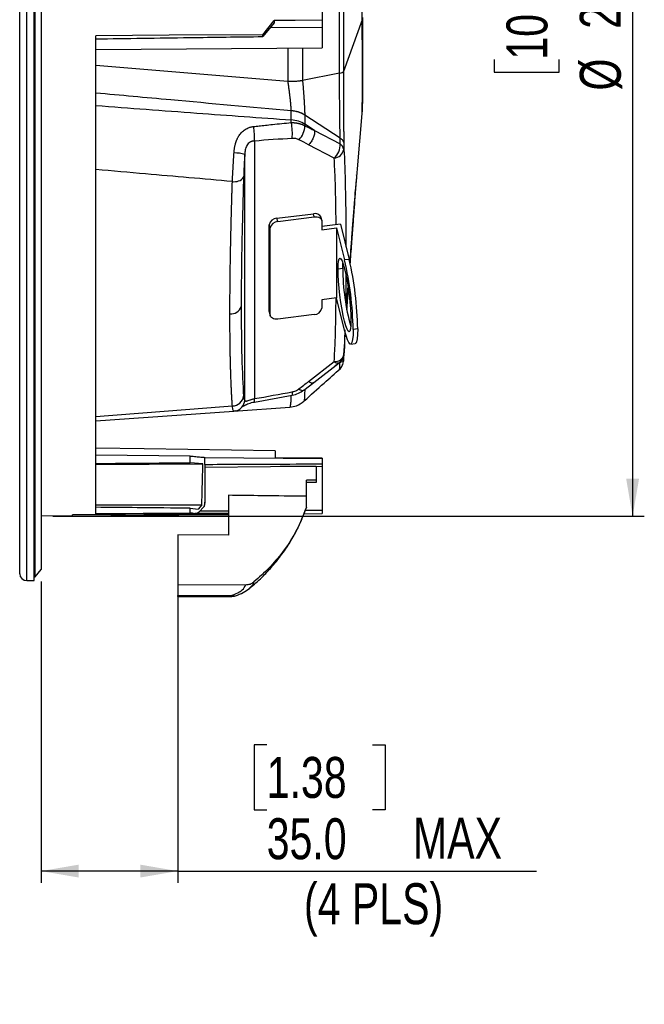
# Model space of a CAD drawing. Header units: millimetres. Extents: x 0 to 594, y 0 to 420.
# Tile 7 of 43: x 229 to 282, y 167 to 251. Entities that reach past the tile are written whole.
import ezdxf

# ---------------------------------------------------------------- set-up
doc = ezdxf.new("R2010")
doc.units = ezdxf.units.MM
doc.layers.add('SLD-0', color=7, linetype='Continuous')
doc.styles.add('SLDTEXTSTYLE0', font='TXT', dxfattribs={"width": 0.75})
doc.dimstyles.new('SLDDIMSTYLE3', dxfattribs={"dimtxt": 3.5, "dimasz": 3.2, "dimexe": 0, "dimexo": 0.0625, "dimgap": 0.875, "dimtad": 1, "dimdec": 1, "dimlfac": 3, "dimrnd": 1e-09, "dimzin": 4, "dimdsep": 46, "dimtxsty": 'SLDTEXTSTYLE0', "dimsah": 1, "dimcen": 0.09, "dimadec": 0, "dimazin": 1, "dimtfac": 1, "dimtdec": 1, "dimtofl": 0, "dimtmove": 0, "dimatfit": 3, "dimfxl": 1, "dimfrac": 2, "dimtolj": 1, "dimtzin": 12, "dimarcsym": 0})

# ---------------------------------------------------------------- blocks, each defined once
blk = doc.blocks.new('_D_3')
at = {"layer": 'SLD-0', "color": 7, "transparency": 16777216}
for p, q in [((230.89, 202.808), (230.89, 177.05)), ((242.557, 201.541), (242.557, 177.05)), ((250.161, 188.847), (249.095, 188.847)), ((249.095, 188.847), (249.095, 183.291)), ((259.213, 188.847), (260.279, 188.847)), ((260.279, 188.847), (260.279, 183.291)), ((249.095, 183.291), (250.161, 183.291)), ((260.279, 183.291), (259.213, 183.291)), ((242.557, 178.05), (230.89, 178.05)), ((242.557, 178.05), (273.221, 178.05))]:
    blk.add_line(p, q, dxfattribs=at)
for points in [[(230.89, 178.05), (234.09, 177.5), (234.09, 178.6)], [(242.557, 178.05), (239.357, 178.6), (239.357, 177.5)]]:
    blk.add_solid(points, dxfattribs=at)
at = {"layer": 'SLD-0', "color": 7, "transparency": 16777216, "char_height": 3.5, "attachment_point": 1, "style": 'SLDTEXTSTYLE0'}
for s, insert in [('1.38', (250.161, 187.802)), ('35.0', (250.161, 182.566)), ('MAX', (262.658, 182.619)), ('(4 PLS)', (253.345, 177.009))]:
    blk.add_mtext(s, dxfattribs=dict(at, insert=insert))
blk = doc.blocks.new('_D_4')
at = {"layer": 'SLD-0', "color": 7, "transparency": 16777216}
for p, q in [((231.89, 298.044), (282.428, 298.044)), ((281.428, 298.044), (281.428, 208.372)), ((269.604, 259.027), (269.604, 260.094)), ((269.604, 260.094), (275.16, 260.094)), ((275.16, 260.094), (275.16, 259.027)), ((269.604, 247.39), (269.604, 246.323)), ((275.16, 246.323), (275.16, 247.39)), ((269.604, 246.323), (275.16, 246.323)), ((231.89, 208.372), (282.428, 208.372))]:
    blk.add_line(p, q, dxfattribs=at)
for points in [[(281.428, 298.044), (280.878, 294.844), (281.978, 294.844)], [(281.428, 208.372), (281.978, 211.572), (280.878, 211.572)]]:
    blk.add_solid(points, dxfattribs=at)
at = {"layer": 'SLD-0', "color": 7, "transparency": 16777216, "char_height": 3.5, "attachment_point": 1, "rotation": 90, "style": 'SLDTEXTSTYLE0'}
for s, insert in [('269.0', (276.916, 250.029)), ('10.59', (270.649, 247.39)), ('%%c', (276.916, 244.75))]:
    blk.add_mtext(s, dxfattribs=dict(at, insert=insert))

msp = doc.modelspace()

# ---------------------------------------------------------------- linework, layer by layer
at = {"color": 7, "linetype": 'Continuous', "lineweight": 25}
for p, q in [((229.656, 202.875), (229.656, 300.011)), ((230.29, 202.875), (230.29, 300.011)), ((229.056, 203.464), (229.056, 299.464)), ((230.39, 203.208), (230.39, 288.564)), ((230.89, 288.139), (230.89, 203.808)), ((254.89, 251.841), (254.89, 250.757)), ((249.824, 249.515), (250.795, 250.739)), ((250.795, 250.739), (250.803, 250.531)), ((254.89, 250.757), (254.89, 250.142)), ((258.322, 250.805), (256.724, 246.389)), ((250.803, 250.531), (249.824, 249.364)), ((254.89, 250.142), (250.456, 250.118)), ((254.89, 250.142), (254.89, 248.413)), ((235.557, 208.572), (235.557, 249.438)), ((249.824, 249.364), (249.824, 249.515)), ((235.557, 248.245), (254.89, 248.413)), ((251.985, 245.542), (251.985, 248.388)), ((253.227, 248.399), (253.227, 245.601)), ((235.557, 246.92), (251.974, 245.553)), ((256.383, 246.234), (253.227, 245.601)), ((256.724, 246.389), (256.724, 246.388)), ((252.266, 242.238), (252.266, 243.015)), ((253.414, 242.65), (253.414, 241.873)), ((256.444, 240.683), (253.414, 242.65)), ((257.504, 233.004), (258.322, 242.793)), ((254.243, 241.335), (253.414, 241.873)), ((254.243, 241.335), (254.244, 241.334)), ((254.244, 241.334), (256.432, 240.186)), ((249.112, 240.435), (249.112, 218.421)), ((255.929, 238.969), (253.741, 240.117)), ((248.29, 218.298), (248.29, 239.29)), ((251.038, 233.839), (254.157, 234.228)), ((251.108, 233.561), (254.227, 233.95)), ((254.227, 233.95), (254.157, 234.228)), ((254.873, 233.64), (254.804, 233.918)), ((250.451, 233.008), (250.382, 233.286)), ((250.382, 225.887), (250.382, 233.286)), ((251.108, 233.561), (251.038, 233.839)), ((254.883, 233.56), (254.883, 232.854)), ((256.455, 233.337), (254.883, 233.141)), ((256.455, 233.337), (257.207, 230.32)), ((250.451, 225.609), (250.451, 233.008)), ((254.883, 232.854), (256.13, 233.01)), ((256.13, 233.01), (256.13, 227.023)), ((256.13, 233.01), (256.813, 230.271)), ((257.207, 230.32), (256.813, 230.271)), ((256.658, 229.531), (256.264, 229.482)), ((256.13, 227.023), (254.883, 226.867)), ((254.883, 226.867), (254.883, 226.161)), ((256.813, 224.284), (256.13, 227.023)), ((250.451, 225.609), (250.382, 225.887)), ((250.392, 225.808), (250.382, 225.887)), ((250.392, 225.808), (250.461, 225.529)), ((254.227, 225.608), (251.108, 225.219)), ((256.844, 224.312), (256.814, 223.058)), ((256.825, 223.513), (256.879, 224.244)), ((257.943, 224.378), (257.549, 224.329)), ((257.337, 223.076), (257.731, 223.125)), ((256.75, 222.19), (256.736, 221.915)), ((253.741, 219.894), (255.929, 221.587)), ((254.18, 219.8), (256.367, 221.493)), ((256.416, 221.48), (256.01, 221.217)), ((256.416, 221.48), (256.42, 221.556)), ((253.348, 219.158), (254.18, 219.8)), ((249.107, 218.132), (252.349, 218.717)), ((235.557, 216.521), (247.347, 217.357)), ((247.336, 217.357), (252.142, 217.698)), ((247.345, 217.384), (247.341, 217.388)), ((247.456, 217.375), (247.37, 217.365)), ((250.89, 213.962), (250.89, 213.349)), ((243.627, 213.519), (235.557, 213.592)), ((243.627, 212.944), (243.627, 213.519)), ((244.713, 212.858), (243.627, 212.944)), ((244.864, 212.804), (244.881, 213.402)), ((244.881, 213.402), (254.89, 213.314)), ((250.925, 213.359), (250.89, 213.362)), ((254.89, 213.324), (250.925, 213.359)), ((254.89, 213.324), (254.89, 213.314)), ((254.89, 213.314), (254.89, 212.846)), ((235.557, 212.788), (244.713, 212.858)), ((244.89, 212.796), (244.89, 209.574)), ((254.39, 212.622), (251.323, 212.622)), ((254.39, 212.622), (254.39, 211.467)), ((254.89, 212.846), (254.89, 212.656)), ((254.89, 212.656), (254.89, 208.898)), ((254.39, 211.467), (253.557, 211.467)), ((253.557, 210.075), (253.557, 211.467)), ((254.39, 211.256), (253.557, 211.256)), ((254.39, 211.467), (254.39, 211.256)), ((244.89, 209.558), (244.827, 209.218)), ((244.89, 209.574), (244.89, 209.558)), ((246.89, 210.164), (246.89, 206.754)), ((253.557, 209.142), (253.557, 210.075)), ((243.627, 208.639), (243.627, 209.058)), ((243.627, 209.058), (244.316, 208.988)), ((244.618, 209.351), (244.316, 208.988)), ((244.827, 209.218), (244.341, 208.689)), ((246.89, 208.81), (244.452, 208.81)), ((253.454, 208.906), (254.89, 208.898)), ((254.89, 208.898), (254.89, 208.603)), ((233.557, 208.396), (230.89, 208.372)), ((233.557, 208.396), (233.557, 208.49)), ((243.627, 208.639), (235.557, 208.572)), ((243.899, 208.584), (243.899, 208.615)), ((244.157, 208.622), (246.89, 208.622)), ((245.234, 208.509), (246.89, 208.525)), ((253.342, 208.588), (254.89, 208.603)), ((242.557, 206.77), (242.557, 202.541)), ((246.89, 206.754), (242.557, 206.77)), ((230.39, 203.208), (230.89, 203.808)), ((229.656, 202.875), (230.29, 202.875)), ((230.29, 203.208), (230.39, 203.208)), ((242.557, 202.541), (248.383, 202.52)), ((242.557, 202.541), (242.557, 201.604)), ((248.699, 202.224), (248.67, 202.195)), ((242.557, 201.604), (247.18, 201.621)), ((242.557, 201.51), (247.183, 201.527))]:
    msp.add_line(p, q, dxfattribs=at)
at = {"color": 7, "linetype": 'Continuous', "lineweight": 25, "flags": 128}
for points in [[(254.89, 250.757), (252.597, 250.747), (250.795, 250.739)], [(249.824, 249.515), (241.834, 249.472), (235.557, 249.438)], [(254.227, 233.95), (254.355, 233.957), (254.478, 233.945), (254.591, 233.916), (254.691, 233.87), (254.772, 233.808), (254.833, 233.734), (254.87, 233.651), (254.883, 233.56)], [(256.264, 229.482), (256.274, 229.877), (256.305, 230.171), (256.356, 230.355), (256.425, 230.42), (256.508, 230.364), (256.603, 230.19), (256.706, 229.903), (256.813, 229.516), (256.921, 229.043), (257.024, 228.502), (257.119, 227.914), (257.202, 227.301), (257.271, 226.688), (257.322, 226.097), (257.353, 225.551), (257.363, 225.072)], [(256.658, 229.531), (256.668, 229.926), (256.674, 230.004)], [(257.363, 225.072), (257.353, 224.678), (257.322, 224.383), (257.271, 224.2), (257.202, 224.135), (257.119, 224.19), (257.024, 224.365), (256.921, 224.651), (256.813, 225.038), (256.706, 225.511), (256.603, 226.052), (256.508, 226.64), (256.425, 227.253), (256.356, 227.867), (256.305, 228.458), (256.274, 229.003), (256.264, 229.482)], [(251.108, 225.219), (250.98, 225.212), (250.857, 225.224), (250.743, 225.253), (250.644, 225.299), (250.562, 225.36), (250.501, 225.434), (250.464, 225.518), (250.451, 225.609)], [(257.549, 224.329), (257.537, 223.854), (257.504, 223.483), (257.45, 223.227), (257.377, 223.095), (257.286, 223.089), (257.181, 223.211), (257.065, 223.456), (256.941, 223.817), (256.813, 224.284)], [(257.943, 224.378), (257.931, 223.903), (257.898, 223.532), (257.844, 223.277), (257.771, 223.144), (257.731, 223.125)], [(252.911, 219.254), (253.025, 219.186), (253.13, 219.143), (253.222, 219.125), (253.299, 219.133), (253.348, 219.158)], [(248.043, 217.697), (248.006, 217.658), (247.966, 217.619)], [(250.89, 213.962), (239.69, 214.132), (235.557, 214.196)], [(244.89, 212.561), (250.49, 212.614), (254.89, 212.656)], [(235.557, 209.351), (237.318, 209.351), (239.751, 209.351), (242.185, 209.351), (244.618, 209.351)], [(243.899, 208.584), (238.107, 208.531), (233.557, 208.49)], [(233.557, 208.404), (240.096, 208.463), (245.234, 208.509)], [(239.677, 208.545), (240.096, 208.543), (245.234, 208.509)]]:
    msp.add_lwpolyline(points, dxfattribs=at)
at = {"color": 7, "linetype": 'Continuous', "lineweight": 25}
for centre, radius, start, end in [((252.142, 240.595), 2.433, 58.48732, 87.09478), ((244.014, 240.754), 5.109, 356.41945, 10.39509), ((247.794, 241.096), 4.564, 354.4877, 11.58128), ((251.844, 241.703), 1.571, 312.81113, 1.57621), ((254.881, 240.114), 1.552, 312.46168, 2.65372), ((256.052, 239.588), 0.709, 10.13182, 57.6053), ((247.336, 235.93), 3.492, 74.14406, 89.43172), ((255.844, 239.888), 0.923, 275.27655, 349.03586), ((247.424, 237.933), 0.972, 258.46458, 322.04748), ((254.306, 233.708), 0.541, 22.8347, 105.93956), ((251.051, 233.158), 0.682, 91.09074, 169.15074), ((251.121, 232.879), 0.682, 91.09074, 169.15074), ((229.135, 223.83), 28.418, 1.00681, 13.09964), ((229.529, 223.879), 28.418, 1.00681, 13.09964), ((275.417, 229.641), 18.76, 180.33538, 195.58958), ((247.106, 226.573), 0.916, 264.64988, 343.07486), ((254.214, 226.289), 0.682, 271.09074, 349.15074), ((255.995, 222.368), 0.783, 265.18465, 343.52417), ((255.755, 222.284), 1, 307.74102, 352.06438), ((256.222, 221.886), 0.419, 225.4463, 290.24707), ((251.869, 218.842), 0.495, 345.38308, 19.0031), ((247.221, 218.778), 0.978, 270.46413, 352.29526), ((247.3, 218.353), 0.992, 318.54641, 356.76781), ((248.641, 218.286), 0.491, 341.72111, 16.03455), ((229.656, 203.475), 0.6, 181.03294, 270), ((247.797, 201.599), 0.618, 177.90569, 186.6031), ((247.386, 201.954), 0.392, 238.2824, 285.27625), ((247.18, 202.527), 1, 270.21131, 288.2857)]:
    msp.add_arc(centre, radius, start, end, dxfattribs=at)
for points, knots in [([(256.383, 246.234), (256.383, 248.517), (256.383, 250.863), (256.383, 255.554), (256.383, 257.9), (256.383, 260.182)], [0, 0, 0, 0, 0.5, 0.5, 1, 1, 1, 1]), ([(256.724, 260.027), (256.724, 260.008), (256.724, 259.965), (256.724, 259.894), (256.724, 259.811), (256.724, 259.716), (256.724, 259.61), (256.724, 259.491), (256.724, 259.361), (256.724, 259.219), (256.724, 259.065), (256.724, 258.9), (256.724, 258.723), (256.724, 258.535), (256.724, 258.334), (256.724, 258.123), (256.724, 257.9), (256.724, 257.665), (256.724, 257.419), (256.724, 257.162), (256.724, 256.893), (256.724, 256.613), (256.724, 256.322), (256.724, 256.02), (256.724, 255.706), (256.724, 255.381), (256.724, 255.044), (256.724, 254.696), (256.724, 254.337), (256.724, 253.966), (256.724, 253.584), (256.724, 253.19), (256.724, 252.785), (256.724, 252.368), (256.724, 251.939), (256.724, 251.498), (256.724, 251.045), (256.724, 250.58), (256.724, 250.102), (256.724, 249.612), (256.724, 249.108), (256.724, 248.591), (256.724, 248.061), (256.724, 247.516), (256.724, 246.957), (256.724, 246.58), (256.724, 246.389)], [0, 0, 0, 0, 0.004397, 0.009684, 0.015859, 0.022917, 0.030854, 0.039664, 0.049344, 0.059887, 0.071289, 0.083542, 0.096643, 0.110584, 0.125359, 0.140965, 0.157395, 0.174644, 0.192709, 0.211585, 0.231269, 0.251759, 0.273055, 0.295153, 0.318055, 0.341759, 0.366268, 0.391585, 0.417713, 0.444658, 0.472428, 0.501031, 0.530479, 0.560783, 0.59196, 0.624026, 0.657003, 0.690913, 0.725783, 0.761641, 0.798523, 0.836472, 0.875537, 0.915772, 0.957238, 1, 1, 1, 1]), ([(258.322, 250.805), (258.322, 250.868), (258.322, 250.992), (258.322, 251.178), (258.322, 251.358), (258.322, 251.535), (258.322, 251.706), (258.322, 251.873), (258.322, 252.034), (258.322, 252.19), (258.322, 252.34), (258.322, 252.484), (258.322, 252.622), (258.322, 252.754), (258.322, 252.88), (258.322, 252.999), (258.322, 253.113), (258.322, 253.22), (258.322, 253.32), (258.322, 253.414), (258.322, 253.502), (258.322, 253.583), (258.322, 253.658), (258.322, 253.727), (258.322, 253.788), (258.322, 253.844), (258.322, 253.893), (258.322, 253.936), (258.322, 253.972), (258.322, 254.002), (258.322, 254.317), (258.322, 254.799), (258.322, 255.331), (258.322, 255.701), (258.322, 256.024), (258.324, 256.409), (258.327, 256.722), (258.329, 256.949), (258.33, 257.073), (258.331, 257.134), (258.331, 257.156)], [0, 0, 0, 0, 0.029884, 0.059023, 0.087384, 0.114938, 0.141661, 0.167529, 0.192522, 0.216622, 0.239809, 0.262067, 0.283382, 0.303742, 0.323139, 0.341565, 0.359013, 0.375478, 0.390959, 0.405452, 0.418956, 0.43147, 0.442995, 0.45353, 0.463076, 0.471636, 0.479209, 0.485797, 0.491401, 0.496023, 0.499663, 0.63721, 0.7199, 0.749867, 0.812716, 0.87432, 0.936917, 0.968393, 0.988895, 1, 1, 1, 1]), ([(258.331, 249.261), (258.331, 249.282), (258.33, 249.344), (258.329, 249.469), (258.327, 249.697), (258.325, 249.952), (258.323, 250.211), (258.322, 250.406), (258.322, 250.603), (258.322, 250.737), (258.322, 250.805)], [0, 0, 0, 0, 0.043816, 0.125319, 0.250379, 0.499969, 0.625794, 0.74957, 0.872482, 1, 1, 1, 1]), ([(258.357, 250.997), (258.357, 250.722), (258.357, 250.448), (258.357, 250.041), (258.357, 249.905), (258.357, 249.703), (258.357, 249.635), (258.357, 249.535), (258.357, 249.502), (258.357, 249.434), (258.357, 249.4), (258.357, 249.366)], [0, 0, 0, 0, 0.5, 0.5, 0.75, 0.75, 0.875, 0.875, 0.9375, 0.9375, 1, 1, 1, 1]), ([(235.557, 249.169), (238.22, 249.205), (242.976, 249.268), (247.732, 249.335), (249.824, 249.364)], [0, 0, 0, 0, 0.56, 1, 1, 1, 1]), ([(258.332, 249.196), (258.331, 249.207), (258.331, 249.217), (258.331, 249.239), (258.331, 249.25), (258.331, 249.261)], [0, 0, 0, 0, 0.5, 0.5, 1, 1, 1, 1]), ([(258.333, 249.149), (258.333, 249.157), (258.332, 249.173), (258.332, 249.188), (258.332, 249.196)], [0, 0, 0, 0, 0.5, 1, 1, 1, 1]), ([(258.357, 249.366), (258.356, 249.349), (258.356, 249.315), (258.352, 249.262), (258.345, 249.206), (258.337, 249.168), (258.333, 249.149)], [0, 0, 0, 0, 0.229119, 0.470444, 0.73515, 1, 1, 1, 1]), ([(258.333, 243.695), (258.333, 243.713), (258.334, 243.751), (258.335, 243.803), (258.335, 243.857), (258.335, 243.935), (258.335, 244.03), (258.335, 244.261), (258.335, 244.807), (258.335, 245.857), (258.335, 247.131), (258.335, 248.047), (258.335, 248.482), (258.335, 248.673), (258.335, 248.822), (258.335, 248.935), (258.334, 249.041), (258.333, 249.114), (258.333, 249.149)], [0, 0, 0, 0, 0.015022, 0.031357, 0.044545, 0.062804, 0.10008, 0.125448, 0.249846, 0.498949, 0.749563, 0.874368, 0.905763, 0.937116, 0.955407, 0.968596, 0.984954, 1, 1, 1, 1]), ([(258.357, 249.366), (258.357, 249.22), (258.357, 249.083), (258.357, 248.811), (258.357, 248.677), (258.357, 248.282), (258.357, 248.025), (258.357, 247.527), (258.357, 247.286), (258.357, 246.818), (258.357, 246.592), (258.357, 246.162), (258.357, 245.958), (258.357, 245.569), (258.357, 245.386), (258.357, 245.044), (258.357, 244.884), (258.357, 244.664), (258.357, 244.594), (258.357, 244.46), (258.357, 244.396), (258.357, 244.346)], [0, 0, 0, 0, 0.0625, 0.0625, 0.125, 0.125, 0.25, 0.25, 0.375, 0.375, 0.5, 0.5, 0.625, 0.625, 0.75, 0.75, 0.875, 0.875, 0.9375, 0.9375, 1, 1, 1, 1]), ([(256.383, 246.234), (256.48, 246.253), (256.561, 246.277), (256.677, 246.33), (256.713, 246.359), (256.724, 246.388)], [0, 0, 0, 0, 0.5, 0.5, 1, 1, 1, 1]), ([(256.444, 240.683), (256.444, 240.712), (256.443, 240.772), (256.442, 240.865), (256.44, 240.975), (256.437, 241.104), (256.431, 241.291), (256.424, 241.546), (256.417, 241.953), (256.409, 242.528), (256.404, 243.07), (256.4, 243.473), (256.399, 243.689), (256.397, 243.913), (256.395, 244.146), (256.394, 244.386), (256.392, 244.634), (256.39, 244.887), (256.389, 245.146), (256.387, 245.41), (256.386, 245.681), (256.385, 245.957), (256.384, 246.141), (256.383, 246.234)], [0, 0, 0, 0, 0.020913, 0.041879, 0.062906, 0.094143, 0.125312, 0.180074, 0.249944, 0.364278, 0.500163, 0.535766, 0.572481, 0.610366, 0.649505, 0.689853, 0.731111, 0.773227, 0.816319, 0.860454, 0.905703, 0.952177, 1, 1, 1, 1]), ([(256.724, 246.388), (256.724, 246.339), (256.724, 246.241), (256.724, 246.094), (256.724, 245.947), (256.724, 245.8), (256.724, 245.653), (256.724, 245.507), (256.724, 245.361), (256.724, 245.216), (256.724, 245.071), (256.724, 244.927), (256.724, 244.785), (256.725, 244.643), (256.725, 244.503), (256.725, 244.364), (256.725, 244.226), (256.725, 244.09), (256.726, 243.956), (256.726, 243.824), (256.726, 243.694), (256.727, 243.565), (256.727, 243.23), (256.729, 242.713), (256.732, 242.144), (256.735, 241.715), (256.737, 241.446), (256.739, 241.219), (256.741, 241.019), (256.743, 240.882), (256.744, 240.808)], [0, 0, 0, 0, 0.025257, 0.050433, 0.075514, 0.100489, 0.125348, 0.150079, 0.174675, 0.199126, 0.223426, 0.247566, 0.27154, 0.295334, 0.318938, 0.342339, 0.365528, 0.388495, 0.411231, 0.433727, 0.455977, 0.477974, 0.49971, 0.628917, 0.748992, 0.811355, 0.874499, 0.908649, 0.950555, 1, 1, 1, 1]), ([(252.265, 243.025), (252.264, 243.047), (252.262, 243.091), (252.258, 243.16), (252.253, 243.232), (252.247, 243.307), (252.241, 243.385), (252.235, 243.466), (252.228, 243.549), (252.22, 243.636), (252.212, 243.725), (252.203, 243.816), (252.194, 243.91), (252.184, 244.006), (252.173, 244.104), (252.154, 244.275), (252.123, 244.532), (252.086, 244.814), (252.054, 245.046), (252.034, 245.181), (252.019, 245.284), (252.006, 245.371), (251.992, 245.461), (251.979, 245.527), (251.974, 245.553)], [0, 0, 0, 0, 0.033091, 0.066644, 0.10065, 0.135098, 0.169973, 0.205262, 0.240949, 0.277017, 0.313446, 0.350218, 0.387311, 0.424702, 0.462369, 0.500288, 0.619797, 0.75024, 0.809724, 0.874498, 0.898895, 0.924575, 0.971166, 1, 1, 1, 1]), ([(253.226, 245.601), (253.204, 245.597), (253.163, 245.59), (253.102, 245.58), (253.046, 245.572), (252.996, 245.565), (252.914, 245.554), (252.799, 245.541), (252.638, 245.526), (252.48, 245.516), (252.34, 245.511), (252.233, 245.511), (252.162, 245.512), (252.109, 245.515), (252.072, 245.519), (252.041, 245.523), (252.016, 245.528), (251.998, 245.533), (251.989, 245.54), (251.985, 245.542)], [0, 0, 0, 0, 0.062297, 0.118641, 0.168885, 0.212919, 0.250665, 0.381746, 0.499956, 0.635362, 0.748743, 0.817147, 0.874274, 0.906823, 0.934563, 0.957577, 0.975984, 0.989983, 1, 1, 1, 1]), ([(253.226, 245.601), (253.229, 245.568), (253.235, 245.501), (253.243, 245.401), (253.252, 245.301), (253.26, 245.202), (253.268, 245.103), (253.276, 245.005), (253.284, 244.907), (253.291, 244.81), (253.299, 244.714), (253.306, 244.617), (253.313, 244.522), (253.32, 244.427), (253.326, 244.334), (253.333, 244.242), (253.339, 244.152), (253.344, 244.063), (253.35, 243.976), (253.355, 243.889), (253.361, 243.805), (253.366, 243.721), (253.37, 243.639), (253.375, 243.558), (253.379, 243.478), (253.383, 243.401), (253.387, 243.325), (253.391, 243.251), (253.394, 243.18), (253.397, 243.11), (253.4, 243.042), (253.403, 242.975), (253.406, 242.911), (253.408, 242.848), (253.41, 242.787), (253.412, 242.727), (253.413, 242.689), (253.414, 242.67)], [0, 0, 0, 0, 0.032498, 0.064634, 0.096444, 0.127962, 0.159226, 0.190265, 0.221099, 0.251748, 0.282257, 0.312671, 0.342972, 0.373031, 0.40274, 0.432136, 0.46125, 0.49011, 0.51874, 0.547164, 0.575408, 0.603493, 0.631444, 0.659296, 0.686987, 0.714397, 0.741493, 0.768284, 0.794817, 0.821117, 0.847198, 0.873075, 0.898761, 0.92428, 0.949648, 0.974883, 1, 1, 1, 1]), ([(252.265, 243.025), (248.829, 243.33), (243.26, 243.825), (237.69, 244.337), (235.557, 244.533)], [0, 0, 0, 0, 0.616859, 1, 1, 1, 1]), ([(258.357, 244.346), (258.357, 244.203), (258.357, 243.917), (258.357, 243.649), (258.357, 243.65), (258.357, 243.65)], [0, 0, 0, 0, 0.373484, 0.74668, 1, 1, 1, 1]), ([(235.557, 243.473), (238.435, 243.256), (244.005, 242.837), (249.574, 242.433), (252.266, 242.238)], [0, 0, 0, 0, 0.516783, 1, 1, 1, 1]), ([(258.322, 242.793), (258.322, 242.831), (258.322, 242.889), (258.322, 243.205), (258.327, 243.429), (258.329, 243.54), (258.33, 243.591), (258.331, 243.616), (258.331, 243.627), (258.331, 243.632)], [0, 0, 0, 0, 0.505723, 0.781867, 0.902832, 0.957009, 0.981057, 0.991673, 1, 1, 1, 1]), ([(258.331, 243.632), (258.331, 243.637), (258.331, 243.64), (258.331, 243.649), (258.331, 243.654), (258.332, 243.66)], [0, 0, 0, 0, 0.5, 0.5, 1, 1, 1, 1]), ([(258.332, 243.66), (258.332, 243.666), (258.332, 243.678), (258.333, 243.689), (258.333, 243.695)], [0, 0, 0, 0, 0.5000001, 1, 1, 1, 1]), ([(253.414, 242.65), (253.257, 242.752), (253.076, 242.836), (252.687, 242.96), (252.478, 243), (252.265, 243.015)], [0, 0, 0, 0, 0.5, 0.5, 1, 1, 1, 1]), ([(253.414, 242.67), (253.414, 242.666), (253.414, 242.661), (253.414, 242.656), (253.414, 242.653), (253.414, 242.651), (253.414, 242.65), (253.414, 242.65), (253.414, 242.65), (253.414, 242.65), (253.414, 242.65), (253.415, 242.649), (253.414, 242.65)], [0, 0, 0, 0, 0.5, 0.75, 0.875, 0.9375, 0.96875, 0.984375, 0.992188, 0.996094, 0.996094, 1, 1, 1, 1]), ([(247.37, 239.422), (247.373, 239.458), (247.378, 239.527), (247.388, 239.631), (247.401, 239.732), (247.415, 239.831), (247.432, 239.927), (247.451, 240.022), (247.471, 240.114), (247.494, 240.204), (247.52, 240.291), (247.547, 240.376), (247.576, 240.458), (247.608, 240.538), (247.642, 240.616), (247.678, 240.691), (247.716, 240.764), (247.757, 240.835), (247.819, 240.934), (247.908, 241.056), (248.032, 241.195), (248.169, 241.319), (248.32, 241.428), (248.483, 241.519), (248.64, 241.585), (248.783, 241.629), (248.909, 241.658), (248.996, 241.67), (249.038, 241.676)], [0, 0, 0, 0, 0.033001, 0.065478, 0.097441, 0.128901, 0.159873, 0.190371, 0.220413, 0.250017, 0.279204, 0.307995, 0.336415, 0.364487, 0.392239, 0.4197, 0.446898, 0.473865, 0.500633, 0.563949, 0.625864, 0.68867, 0.750189, 0.813329, 0.875331, 0.917271, 0.958733, 1, 1, 1, 1]), ([(249.038, 241.676), (249.195, 241.694), (249.532, 241.733), (250.07, 241.792), (250.72, 241.861), (251.459, 241.936), (251.996, 241.987), (252.265, 242.012)], [0, 0, 0, 0, 0.145729, 0.3124, 0.5, 0.750014, 1, 1, 1, 1]), ([(252.265, 242.012), (252.293, 242.013), (252.349, 242.013), (252.432, 242.01), (252.514, 242.004), (252.593, 241.997), (252.671, 241.987), (252.747, 241.975), (252.82, 241.961), (252.891, 241.946), (252.96, 241.928), (253.026, 241.909), (253.089, 241.889), (253.15, 241.868), (253.208, 241.845), (253.264, 241.822), (253.316, 241.797), (253.366, 241.772), (253.398, 241.754), (253.414, 241.746)], [0, 0, 0, 0, 0.066475, 0.132276, 0.197332, 0.261574, 0.324939, 0.387368, 0.448806, 0.509204, 0.568515, 0.6267, 0.683723, 0.739552, 0.794161, 0.847526, 0.89963, 0.950458, 1, 1, 1, 1]), ([(253.414, 241.873), (253.26, 241.973), (253.078, 242.059), (252.685, 242.183), (252.474, 242.223), (252.266, 242.238)], [0, 0, 0, 0, 0.5, 0.5, 1, 1, 1, 1]), ([(253.414, 241.746), (253.56, 241.673), (253.837, 241.535), (254.113, 241.399), (254.243, 241.335)], [0, 0, 0, 0, 0.526809, 1, 1, 1, 1]), ([(252.911, 240.55), (252.832, 240.592), (252.743, 240.622), (252.546, 240.658), (252.443, 240.664), (252.337, 240.658)], [0, 0, 0, 0, 0.5, 0.5, 1, 1, 1, 1]), ([(254.244, 241.334), (254.255, 241.242), (254.252, 241.138), (254.215, 240.92), (254.182, 240.807), (254.09, 240.585), (254.032, 240.477), (253.897, 240.279), (253.821, 240.19), (253.741, 240.117)], [0, 0, 0, 0, 0.25, 0.25, 0.5, 0.5, 0.75, 0.75, 1, 1, 1, 1]), ([(256.432, 240.186), (256.436, 240.267), (256.44, 240.349), (256.443, 240.473), (256.443, 240.515), (256.444, 240.599), (256.444, 240.641), (256.444, 240.683)], [0, 0, 0, 0, 0.5, 0.5, 0.75, 0.75, 1, 1, 1, 1]), ([(256.444, 240.683), (256.522, 240.632), (256.59, 240.571), (256.695, 240.436), (256.732, 240.363), (256.751, 240.289)], [0, 0, 0, 0, 0.5, 0.5, 1, 1, 1, 1]), ([(256.744, 240.808), (256.744, 240.791), (256.745, 240.746), (256.747, 240.656), (256.749, 240.54), (256.751, 240.412), (256.751, 240.33), (256.751, 240.289)], [0, 0, 0, 0, 0.096321, 0.250009, 0.499993, 0.753494, 1, 1, 1, 1]), ([(249.112, 240.435), (249.094, 240.434), (249.059, 240.433), (249.007, 240.426), (248.957, 240.417), (248.91, 240.405), (248.865, 240.391), (248.822, 240.375), (248.781, 240.356), (248.698, 240.312), (248.584, 240.222), (248.467, 240.063), (248.385, 239.879), (248.339, 239.709), (248.313, 239.556), (248.298, 239.425), (248.292, 239.336), (248.29, 239.29)], [0, 0, 0, 0, 0.034408, 0.067846, 0.100342, 0.131926, 0.162632, 0.192497, 0.221561, 0.249866, 0.375427, 0.499604, 0.619188, 0.749475, 0.827956, 0.911363, 1, 1, 1, 1]), ([(256.751, 240.095), (256.752, 240.091), (256.753, 240.083), (256.754, 240.069), (256.755, 240.053), (256.755, 240.036), (256.756, 240.016), (256.756, 239.995), (256.756, 239.972), (256.756, 239.947), (256.756, 239.92), (256.755, 239.873), (256.753, 239.803), (256.751, 239.744), (256.75, 239.712)], [0, 0, 0, 0, 0.024871, 0.054367, 0.089155, 0.129632, 0.176038, 0.228522, 0.287177, 0.352061, 0.423205, 0.500624, 0.730366, 1, 1, 1, 1]), ([(247.229, 236.98), (247.231, 237.019), (247.235, 237.097), (247.241, 237.216), (247.247, 237.336), (247.253, 237.457), (247.26, 237.579), (247.266, 237.701), (247.273, 237.825), (247.28, 237.948), (247.287, 238.072), (247.294, 238.197), (247.301, 238.321), (247.309, 238.445), (247.316, 238.569), (247.324, 238.693), (247.331, 238.816), (247.339, 238.939), (247.347, 239.061), (247.354, 239.182), (247.362, 239.303), (247.368, 239.383), (247.37, 239.422)], [0, 0, 0, 0, 0.051186, 0.102369, 0.153528, 0.204642, 0.25569, 0.306653, 0.357508, 0.408236, 0.458817, 0.50923, 0.559456, 0.609475, 0.659268, 0.708817, 0.758103, 0.80711, 0.855819, 0.904214, 0.95228, 1, 1, 1, 1]), ([(248.29, 239.29), (248.279, 239.122), (248.268, 238.954), (248.248, 238.619), (248.239, 238.451), (248.214, 237.959), (248.201, 237.642), (248.19, 237.335)], [0, 0, 0, 0, 0.25, 0.25, 0.5, 0.5, 1, 1, 1, 1]), ([(256.098, 233.293), (256.088, 233.916), (256.068, 235.176), (256.033, 237.071), (255.964, 238.336), (255.929, 238.969)], [0, 0, 0, 0, 0.3288611, 0.6643995, 1, 1, 1, 1]), ([(256.75, 239.712), (256.753, 239.688), (256.759, 239.637), (256.767, 239.562), (256.776, 239.475), (256.784, 239.375), (256.796, 239.216), (256.807, 239.031), (256.812, 238.882), (256.814, 238.819)], [0, 0, 0, 0, 0.081106, 0.165076, 0.25008, 0.37352, 0.500028, 0.785729, 1, 1, 1, 1]), ([(256.814, 238.819), (256.835, 238.085), (256.878, 236.618), (256.926, 234.146), (256.933, 232.405), (256.938, 231.401)], [0, 0, 0, 0, 0.297052, 0.594221, 1, 1, 1, 1]), ([(247.229, 236.98), (244.758, 237.193), (240.867, 237.529), (236.976, 237.873), (235.557, 237.999)], [0, 0, 0, 0, 0.635238, 1, 1, 1, 1]), ([(248.19, 237.335), (248.122, 235.299), (248.07, 233.331), (248, 229.625), (247.982, 227.889), (247.982, 226.306)], [0, 0, 0, 0, 0.5, 0.5, 1, 1, 1, 1]), ([(257.273, 230.012), (257.303, 230.394), (257.366, 231.215), (257.466, 232.506), (257.569, 233.838), (257.667, 235.093), (257.74, 236.059), (257.792, 236.687), (257.821, 236.967), (257.842, 237.039), (257.849, 237.084), (257.851, 237.29), (257.851, 237.513), (257.846, 237.527), (257.844, 237.537)], [0, 0, 0, 0, 0.126654, 0.271958, 0.428846, 0.569256, 0.693196, 0.745831, 0.791819, 0.837494, 0.891228, 0.919902, 0.949592, 1, 1, 1, 1]), ([(247.021, 225.661), (247.021, 225.742), (247.021, 225.904), (247.021, 226.15), (247.022, 226.398), (247.023, 226.648), (247.024, 226.9), (247.025, 227.155), (247.027, 227.411), (247.029, 227.67), (247.031, 227.931), (247.034, 228.194), (247.036, 228.46), (247.039, 228.727), (247.043, 228.996), (247.046, 229.268), (247.05, 229.541), (247.054, 229.817), (247.058, 230.094), (247.063, 230.374), (247.068, 230.655), (247.073, 230.938), (247.078, 231.224), (247.084, 231.511), (247.09, 231.8), (247.096, 232.091), (247.102, 232.383), (247.109, 232.678), (247.116, 232.974), (247.123, 233.272), (247.13, 233.572), (247.138, 233.874), (247.146, 234.177), (247.154, 234.482), (247.163, 234.789), (247.171, 235.097), (247.18, 235.407), (247.189, 235.718), (247.199, 236.031), (247.209, 236.346), (247.219, 236.662), (247.226, 236.874), (247.229, 236.98)], [0, 0, 0, 0, 0.024733, 0.049479, 0.074239, 0.099013, 0.1238, 0.148601, 0.173416, 0.198244, 0.223086, 0.247942, 0.272811, 0.297694, 0.32259, 0.347501, 0.372425, 0.397362, 0.422314, 0.447279, 0.472258, 0.49725, 0.522257, 0.547277, 0.572311, 0.597358, 0.62242, 0.647495, 0.672584, 0.697687, 0.722803, 0.747934, 0.773078, 0.798236, 0.823408, 0.848594, 0.873794, 0.899007, 0.924234, 0.949476, 0.974731, 1, 1, 1, 1]), ([(257.299, 229.889), (257.343, 230.479), (257.424, 231.562), (257.537, 233.087), (257.636, 234.408), (257.708, 235.386), (257.748, 235.907), (257.758, 236.045)], [0, 0, 0, 0, 0.286364, 0.526407, 0.741051, 0.931433, 1, 1, 1, 1]), ([(256.925, 228.984), (256.924, 228.325), (256.923, 227.576), (256.904, 226.825), (256.902, 226.734)], [0, 0, 0, 0, 0.87861, 1, 1, 1, 1]), ([(256.981, 226.226), (257.015, 226.673), (257.059, 227.237), (257.102, 227.801), (257.111, 227.918)], [0, 0, 0, 0, 0.794099, 1, 1, 1, 1]), ([(257.012, 226.025), (257.051, 226.555), (257.094, 227.126), (257.136, 227.697), (257.139, 227.738)], [0, 0, 0, 0, 0.928977, 1, 1, 1, 1]), ([(255.929, 221.587), (255.963, 222.197), (256.03, 223.416), (256.064, 225.224), (256.084, 226.425), (256.094, 227.018)], [0, 0, 0, 0, 0.3357533, 0.6715653, 1, 1, 1, 1]), ([(247.229, 217.8), (247.226, 217.848), (247.219, 217.946), (247.209, 218.096), (247.199, 218.248), (247.189, 218.403), (247.18, 218.561), (247.171, 218.722), (247.163, 218.885), (247.154, 219.051), (247.146, 219.22), (247.138, 219.391), (247.13, 219.565), (247.123, 219.742), (247.116, 219.921), (247.109, 220.102), (247.102, 220.287), (247.096, 220.473), (247.09, 220.663), (247.084, 220.854), (247.078, 221.048), (247.073, 221.245), (247.068, 221.444), (247.063, 221.646), (247.058, 221.85), (247.054, 222.056), (247.05, 222.264), (247.046, 222.475), (247.043, 222.689), (247.039, 222.904), (247.036, 223.122), (247.034, 223.342), (247.031, 223.564), (247.029, 223.788), (247.027, 224.015), (247.025, 224.244), (247.024, 224.475), (247.023, 224.708), (247.022, 224.943), (247.021, 225.18), (247.021, 225.419), (247.021, 225.58), (247.021, 225.661)], [0, 0, 0, 0, 0.025269, 0.050524, 0.075766, 0.100993, 0.126206, 0.151406, 0.176592, 0.201764, 0.226922, 0.252066, 0.277197, 0.302313, 0.327416, 0.352505, 0.37758, 0.402642, 0.427689, 0.452723, 0.477743, 0.50275, 0.527742, 0.552721, 0.577686, 0.602638, 0.627575, 0.652499, 0.67741, 0.702306, 0.727189, 0.752058, 0.776914, 0.801756, 0.826584, 0.851399, 0.8762, 0.900987, 0.925761, 0.950521, 0.975267, 1, 1, 1, 1]), ([(247.982, 226.306), (247.982, 224.724), (248, 223.27), (248.07, 220.696), (248.122, 219.577), (248.19, 218.646)], [0, 0, 0, 0, 0.5, 0.5, 1, 1, 1, 1]), ([(256.726, 222.062), (256.748, 222.227), (256.79, 222.551), (256.805, 222.88), (256.813, 223.042)], [0, 0, 0, 0, 0.508744, 1, 1, 1, 1]), ([(256.814, 223.058), (256.813, 223.038), (256.812, 223.002), (256.809, 222.93), (256.804, 222.803), (256.795, 222.657), (256.784, 222.512), (256.775, 222.403), (256.764, 222.295), (256.754, 222.225), (256.75, 222.19)], [0, 0, 0, 0, 0.067152, 0.125018, 0.250017, 0.499975, 0.626455, 0.749923, 0.877156, 1, 1, 1, 1]), ([(256.389, 220.943), (256.434, 220.988), (256.525, 221.08), (256.625, 221.251), (256.696, 221.436), (256.712, 221.567), (256.72, 221.632)], [0, 0, 0, 0, 0.253944, 0.508055, 0.758088, 1, 1, 1, 1]), ([(256.389, 220.964), (256.39, 220.962), (256.395, 220.955), (256.403, 221.122), (256.412, 221.36), (256.416, 221.48)], [0, 0, 0, 0, 0.206759, 0.60305, 1, 1, 1, 1]), ([(256.736, 221.915), (256.726, 221.833), (256.693, 221.75), (256.583, 221.6), (256.506, 221.533), (256.416, 221.48)], [0, 0, 0, 0, 0.5, 0.5, 1, 1, 1, 1]), ([(256.736, 221.915), (256.731, 221.835), (256.723, 221.682), (256.721, 221.646), (256.72, 221.628)], [0, 0, 0, 0, 0.523583, 1, 1, 1, 1]), ([(253.366, 218.229), (253.932, 218.738), (254.952, 219.654), (255.973, 220.57), (256.427, 220.977)], [0, 0, 0, 0, 0.555099, 1, 1, 1, 1]), ([(253.741, 219.894), (253.818, 219.851), (253.971, 219.764), (254.12, 219.748), (254.16, 219.798), (254.17, 219.811)], [0, 0, 0, 0, 0.42552, 0.851039, 1, 1, 1, 1]), ([(252.337, 219.003), (252.443, 219.023), (252.546, 219.055), (252.742, 219.14), (252.832, 219.192), (252.911, 219.254)], [0, 0, 0, 0, 0.5, 0.5, 1, 1, 1, 1]), ([(252.349, 218.717), (252.529, 218.762), (252.893, 218.853), (253.196, 219.056), (253.348, 219.158)], [0, 0, 0, 0, 0.494733, 1, 1, 1, 1]), ([(253.409, 219.186), (253.407, 219.018), (253.403, 218.561), (253.377, 218.241), (253.347, 218.255), (253.338, 218.26)], [0, 0, 0, 0, 0.288273, 0.784608, 1, 1, 1, 1]), ([(248.059, 217.709), (248.058, 217.707), (248.056, 217.703), (248.208, 217.811), (248.431, 217.925), (248.631, 218.008), (248.858, 218.082), (249.025, 218.116), (249.107, 218.132)], [0, 0, 0, 0, 0.200369, 0.487432, 0.622519, 0.752461, 0.877254, 1, 1, 1, 1]), ([(248.19, 218.646), (248.196, 218.576), (248.202, 218.516), (248.215, 218.416), (248.223, 218.376), (248.248, 218.289), (248.267, 218.272), (248.29, 218.298)], [0, 0, 0, 0, 0.25, 0.25, 0.5, 0.5, 1, 1, 1, 1]), ([(248.29, 218.298), (248.291, 218.29), (248.294, 218.277), (248.301, 218.259), (248.31, 218.245), (248.322, 218.233), (248.335, 218.224), (248.351, 218.219), (248.37, 218.215), (248.391, 218.215), (248.415, 218.217), (248.442, 218.221), (248.492, 218.232), (248.583, 218.261), (248.71, 218.306), (248.822, 218.343), (248.911, 218.37), (249.008, 218.398), (249.077, 218.413), (249.112, 218.421)], [0, 0, 0, 0, 0.053528, 0.105222, 0.15514, 0.203346, 0.249914, 0.294922, 0.33846, 0.380625, 0.421525, 0.461278, 0.500012, 0.624308, 0.74998, 0.807374, 0.867979, 0.932102, 1, 1, 1, 1]), ([(252.141, 217.705), (252.144, 217.703), (252.163, 217.683), (252.191, 217.761), (252.224, 217.941), (252.247, 218.253), (252.26, 218.512), (252.261, 218.69), (252.261, 218.701)], [0, 0, 0, 0, 0.036527, 0.274464, 0.511091, 0.747411, 0.984636, 1, 1, 1, 1]), ([(252.142, 217.697), (252.336, 217.726), (252.776, 217.79), (253.138, 218.057), (253.341, 218.207)], [0, 0, 0, 0, 0.439312, 1, 1, 1, 1]), ([(235.557, 216.909), (237.506, 217.055), (241.396, 217.347), (245.287, 217.649), (247.229, 217.8)], [0, 0, 0, 0, 0.500885, 1, 1, 1, 1]), ([(247.341, 217.388), (247.325, 217.388), (247.281, 217.389), (247.249, 217.643), (247.229, 217.8)], [0, 0, 0, 0, 0.3842075, 1, 1, 1, 1]), ([(247.34, 217.351), (247.468, 217.373), (247.664, 217.406), (247.9, 217.552), (247.999, 217.653), (248.049, 217.704)], [0, 0, 0, 0, 0.489154, 0.743993, 1, 1, 1, 1]), ([(235.557, 212.884), (237.063, 212.895), (239.753, 212.915), (242.443, 212.935), (243.627, 212.944)], [0, 0, 0, 0, 0.56, 1, 1, 1, 1]), ([(243.627, 213.519), (243.787, 213.502), (244.104, 213.469), (244.537, 213.43), (244.768, 213.411), (244.881, 213.402)], [0, 0, 0, 0, 0.345151, 0.680872, 1, 1, 1, 1]), ([(244.618, 209.351), (244.62, 209.42), (244.625, 209.609), (244.634, 209.92), (244.644, 210.303), (244.655, 210.728), (244.673, 211.379), (244.693, 212.151), (244.707, 212.639), (244.713, 212.858)], [0, 0, 0, 0, 0.059494, 0.162696, 0.255801, 0.368316, 0.500224, 0.775996, 1, 1, 1, 1]), ([(244.864, 212.804), (246.735, 212.812), (250.077, 212.827), (253.42, 212.84), (254.89, 212.846)], [0, 0, 0, 0, 0.56, 1, 1, 1, 1]), ([(244.89, 212.796), (244.885, 212.798), (244.876, 212.801), (244.868, 212.803), (244.864, 212.804)], [0, 0, 0, 0, 0.56, 1, 1, 1, 1]), ([(244.827, 209.218), (244.846, 209.278), (244.883, 209.397), (244.888, 209.515), (244.89, 209.574)], [0, 0, 0, 0, 0.50085, 1, 1, 1, 1]), ([(253.557, 210.075), (252.297, 210.092), (250.075, 210.121), (247.853, 210.151), (246.89, 210.164)], [0, 0, 0, 0, 0.56682, 1, 1, 1, 1]), ([(243.627, 209.058), (242.121, 209.073), (239.43, 209.1), (236.74, 209.126), (235.557, 209.138)], [0, 0, 0, 0, 0.56, 1, 1, 1, 1]), ([(243.899, 208.615), (243.977, 208.612), (244.118, 208.608), (244.272, 208.664), (244.341, 208.689)], [0, 0, 0, 0, 0.550128, 1, 1, 1, 1]), ([(244.341, 208.689), (244.271, 208.659), (244.131, 208.599), (243.976, 208.589), (243.899, 208.584)], [0, 0, 0, 0, 0.49745, 1, 1, 1, 1]), ([(248.696, 202.227), (248.791, 202.299), (249.253, 202.653), (249.943, 203.33), (250.729, 204.18), (251.316, 204.916), (251.745, 205.515), (252.103, 206.063), (252.467, 206.674), (252.879, 207.466), (253.229, 208.229), (253.396, 208.74), (253.451, 208.906)], [0, 0, 0, 0, 0.041912, 0.204199, 0.341648, 0.453887, 0.540623, 0.606872, 0.690765, 0.80004, 0.934767, 1, 1, 1, 1]), ([(253.557, 209.142), (253.29, 208.467), (252.758, 207.117), (251.631, 205.395), (250.399, 203.928), (249.507, 203.145), (249.061, 202.754)], [0, 0, 0, 0, 0.279967, 0.55992, 0.779963, 1, 1, 1, 1]), ([(243.899, 208.615), (243.848, 208.619), (243.758, 208.627), (243.667, 208.635), (243.627, 208.639)], [0, 0, 0, 0, 0.559955, 1, 1, 1, 1]), ([(247.18, 201.621), (247.354, 201.687), (247.703, 201.82), (248.167, 202.119), (248.301, 202.368), (248.383, 202.52)], [0, 0, 0, 0, 0.2815666, 0.5610135, 1, 1, 1, 1]), ([(247.489, 201.577), (247.721, 201.663), (248.189, 201.838), (248.52, 202.08), (248.687, 202.201)], [0, 0, 0, 0, 0.495794, 1, 1, 1, 1]), ([(248.383, 202.52), (248.508, 202.53), (248.759, 202.551), (248.96, 202.686), (249.061, 202.754)], [0, 0, 0, 0, 0.5000683, 1, 1, 1, 1]), ([(249.061, 202.754), (249.028, 202.648), (248.968, 202.461), (248.781, 202.296), (248.699, 202.224)], [0, 0, 0, 0, 0.563149, 1, 1, 1, 1]), ([(242.557, 201.524), (242.557, 201.52), (242.557, 201.503), (242.557, 201.561), (242.557, 201.604)], [0, 0, 0, 0, 0.244077, 1, 1, 1, 1])]:
    msp.add_open_spline(points, degree=3, knots=knots, dxfattribs=at)
for points in [[(258.357, 249.366), (258.357, 249.309), (258.348, 249.253), (258.332, 249.196)], [(251.974, 245.553), (251.977, 245.549), (251.981, 245.546), (251.985, 245.542)], [(253.227, 245.601), (253.226, 245.601), (253.226, 245.601), (253.226, 245.601)], [(258.357, 244.346), (258.357, 244.128), (258.349, 243.911), (258.333, 243.695)], [(258.322, 242.793), (258.332, 242.931), (258.352, 243.209), (258.355, 243.486), (258.357, 243.625)], [(252.265, 243.015), (252.265, 243.018), (252.265, 243.022), (252.265, 243.025)], [(252.265, 242.012), (252.265, 242.09), (252.266, 242.165), (252.266, 242.238)], [(253.414, 241.873), (253.414, 241.831), (253.414, 241.789), (253.414, 241.746)], [(252.337, 240.658), (251.263, 240.593), (250.188, 240.52), (249.112, 240.435)], [(253.741, 240.117), (253.465, 240.262), (253.188, 240.406), (252.911, 240.55)], [(256.751, 240.289), (256.751, 240.225), (256.751, 240.16), (256.751, 240.095)], [(252.911, 219.254), (253.188, 219.467), (253.465, 219.68), (253.741, 219.894)], [(249.112, 218.421), (250.188, 218.605), (251.263, 218.8), (252.337, 219.003)]]:
    msp.add_open_spline(points, degree=3, dxfattribs=at)

# ---------------------------------------------------------------- dimensions: what is measured, and where the dimension line sits
at = {"layer": 'SLD-0', "color": 7}
dim = msp.add_linear_dim(base=(281.428, 208.372), p1=(230.89, 298.044), p2=(230.89, 208.372), angle=90, text='%%c<>', dimstyle='SLDDIMSTYLE3', dxfattribs=at)
dim.commit()
dim.dimension.update_dxf_attribs({"geometry": '_D_4', "text_midpoint": (281.428, 253.208), "dimtype": 160})
dim = msp.add_linear_dim(base=(230.89, 172.498), p1=(242.557, 202.541), p2=(230.89, 203.808), text='<> MAX\\X(4 PLS)', dimstyle='SLDDIMSTYLE3', dxfattribs=at)
dim.commit()
dim.dimension.update_dxf_attribs({"geometry": '_D_3', "text_midpoint": (260.625, 172.498), "dimtype": 160})

doc.saveas('drawing.dxf')
